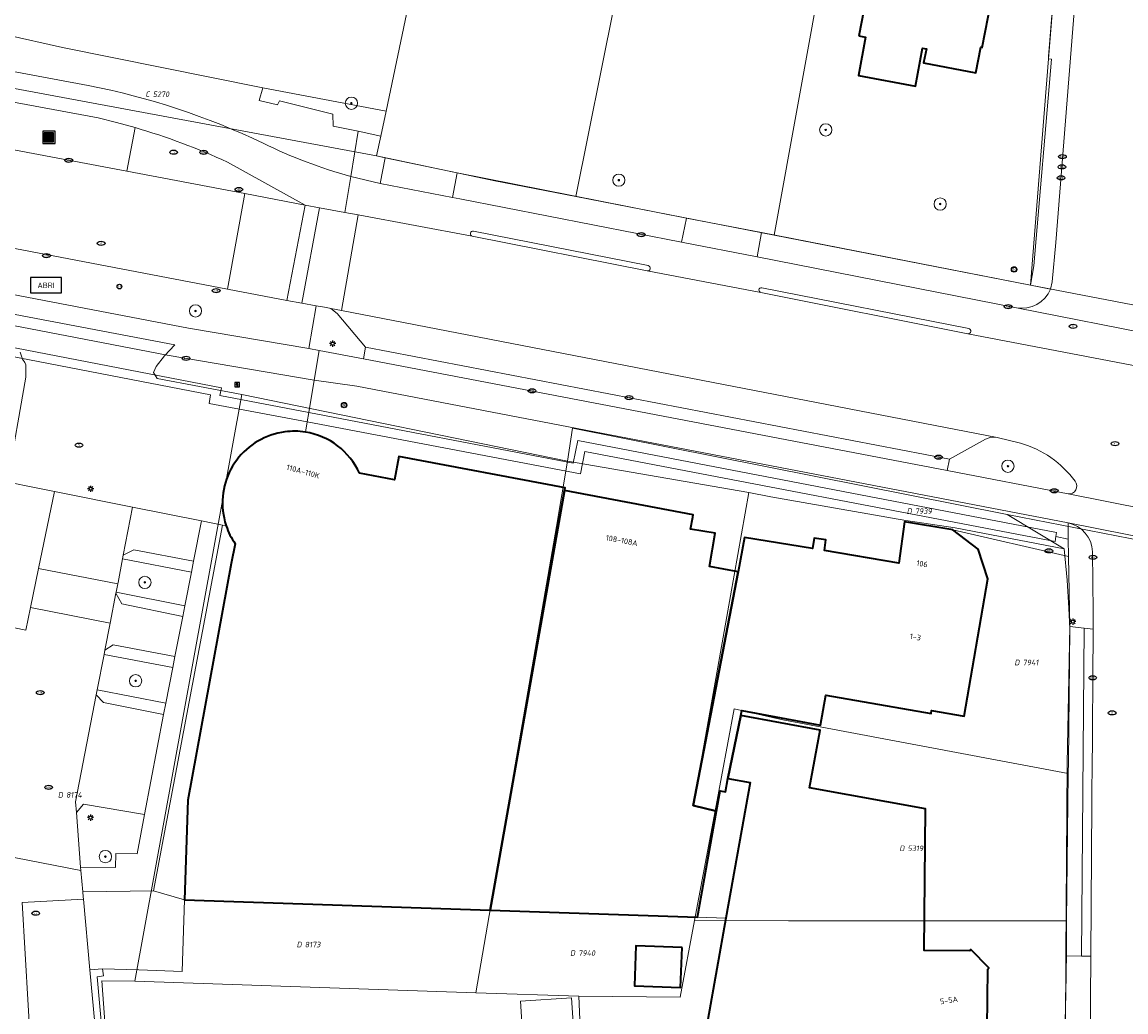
# Model space of a CAD drawing. Header units: metres. Extents: x 183765 to 187731, y 443805 to 446163.
# Tile 28 of 120: x 186522 to 186594, y 444329 to 444394. Entities that reach past the tile are written whole.
import ezdxf
from ezdxf.enums import TextEntityAlignment as Align

# ---------------------------------------------------------------- set-up
doc = ezdxf.new("R2010")
doc.units = ezdxf.units.M
doc.layers.get('0').update_dxf_attribs({"lineweight": 25})
for name, color, linetype, lineweight in [('B-WE-GR-BEPLANTING_CULTUUR_HEESTERS-GV', 90, 'Continuous', 18), ('B-WE-GR-BOOM-S', 253, 'Continuous', 25), ('B-WE-IE-MEUBILAIR-S', 7, 'Continuous', 25), ('B-WE-IE-MEUBILAIR_WEGMEUBILAIR-GV', 7, 'Continuous', 18), ('B-WE-IE-MEUBILAIR_WEGMEUBILAIR-S', 7, 'Continuous', 25), ('B-WE-IE-MEUBILAIR_WEGMEUBILAIR_AFVALBAK-S', 7, 'Continuous', 25), ('B-WE-OG-BEBOUWING-GV', 7, 'Continuous', 35), ('B-WE-OG-BEBOUWING-T18', 10, 'Continuous', 18), ('B-WE-OG-BEBOUWING_LUIFEL-GV', 7, 'Continuous', 18), ('B-WE-OG-BEBOUWING_OVERBOUWING-GV', 7, 'Continuous', 18), ('B-WE-OG-TERREIN_ERF-GV', 7, 'Continuous', 18), ('B-WE-VH-GESLOTENVERHARDING_ASFALT-GV', 10, 'Continuous', 18), ('B-WE-VH-ONVERHARD_ZAND-GV', 210, 'Continuous', 18), ('B-WE-VH-OPENVERHARDING_BETONELEMENT-GV', 90, 'Continuous', 18), ('B-WE-VH-OPENVERHARDING_BETONSTRAATSTEEN-GV', 90, 'Continuous', 18), ('B-WE-VH-OPENVERHARDING_SIERBESTRATING-GV', 90, 'Continuous', 18), ('B-WE-VH-OPENVERHARDING_STRAATBAKSTEEN-GV', 90, 'Continuous', 18), ('B-WE-VH-OPENVERHARDING_TEGEL-GV', 90, 'Continuous', 18)]:
    doc.layers.add(name, color=color, linetype=linetype, lineweight=lineweight)
doc.layers.add('B-WE-KG-GRENS_PERCEEL-G', color=7, linetype='Continuous', lineweight=13, true_color=0xa55252)
doc.layers.add('B-WE-KG-GRENS_PERCEEL-S', color=7, linetype='Continuous', lineweight=25, true_color=0xa55252)
doc.styles.add('NLCS-ISO', font='NLCS-ISO.ttf')
doc.styles.add('NLCS-ISO-M200-T18', font='NLCS-ISO.ttf', dxfattribs={"height": 0.36})

# ---------------------------------------------------------------- blocks, each defined once
blk = doc.blocks.new('SIE-WEG_AFVALBAK-SO')
h = blk.add_hatch(color=256)
h.dxf.hatch_style = 1
h.paths.add_polyline_path([(-1.5, -1.5), (1.5, -1.5), (1.5, 1.5), (-1.5, 1.5)])
for points in [[(-2, -2), (2, -2), (2, 2), (-2, 2)], [(-1.5, -1.5), (1.5, -1.5), (1.5, 1.5), (-1.5, 1.5)]]:
    blk.add_lwpolyline(points, close=True)
blk = doc.blocks.new('SIE-MEUBILAIR_BORD_INFORMATIE-SO')
h = blk.add_hatch(color=256)
h.dxf.hatch_style = 1
h.paths.add_polyline_path([(0.13, 0.2), (-0.33, 0.2), (-0.33, 0.08), (-0.13, 0.08), (-0.13, -0.65), (0.13, -0.65)])
h = blk.add_hatch(color=256)
h.dxf.hatch_style = 1
edge = h.paths.add_edge_path()
edge.add_arc((0, 0.5), 0.149, 0, 360)
for points in [[(-0.75, -0.75), (0.75, -0.75), (0.75, 0.75), (-0.75, 0.75)], [(0.13, 0.2), (-0.33, 0.2), (-0.33, 0.08), (-0.13, 0.08), (-0.13, -0.65), (0.13, -0.65)]]:
    blk.add_lwpolyline(points, close=True)
blk.add_circle((0, 0.5), 0.149)
blk = doc.blocks.new('SIE-MEUBILAIR_MAST_BOVENLEIDING-SO')
for radius in [0.875, 0.75]:
    blk.add_circle((0, 0), radius)
at = {"style": 'NLCS-ISO'}
blk.add_text('bl', height=0.75, dxfattribs=at).set_placement((0, 0.07), align=Align.MIDDLE_CENTER)
blk = doc.blocks.new('SIE-MEUBILAIR_PAAL_LICHTMAST-SO')
for points in [[(-0.62, 0), (-1, 0)], [(-0.71, 0.71), (-0.44, 0.44)], [(0, 1), (0, 0.62)], [(0.44, 0.44), (0.71, 0.71)], [(1, 0), (0.62, 0)], [(-0.71, -0.71), (-0.44, -0.44)], [(0, -0.62), (0, -1)], [(0.44, -0.44), (0.71, -0.71)]]:
    blk.add_lwpolyline(points)
blk.add_circle((0, 0), 0.5)
blk = doc.blocks.new('SIE-MEUBILAIR_PAAL_HALTEPAAL-SO')
blk.add_circle((0, 0), 0.75)
at = {"style": 'NLCS-ISO'}
blk.add_text('ht', height=0.75, dxfattribs=at).set_placement((0, 0.06), align=Align.MIDDLE_CENTER)
blk = doc.blocks.new('SIE-MEUBILAIR_PUT_RIOOLPUT-SO')
blk.add_ellipse((0, 0), major_axis=(1.25, 0), ratio=0.54)
at = {"style": 'NLCS-ISO'}
blk.add_text('ri', height=0.75, dxfattribs=at).set_placement((-0.04, 0.07), align=Align.MIDDLE_CENTER)
blk = doc.blocks.new('SIE-MEUBILAIR_PUT_BRANDKRAAN-SO')
blk.add_ellipse((0, 0), major_axis=(1.25, 0), ratio=0.54)
at = {"style": 'NLCS-ISO'}
blk.add_text('bk', height=0.75, dxfattribs=at).set_placement((0.03, 0), align=Align.MIDDLE_CENTER)
blk = doc.blocks.new('SIE-MEUBILAIR_PUT_KOLK-SO')
blk.add_ellipse((0, 0), major_axis=(1.25, 0), ratio=0.54)
at = {"style": 'NLCS-ISO'}
blk.add_text('klk', height=0.75, dxfattribs=at).set_placement((0.03, 0), align=Align.MIDDLE_CENTER)
blk = doc.blocks.new('SIE-WEG_ABRI-SO')
blk.add_lwpolyline([(-5, -2.5), (5, -2.5), (5, 2.5), (-5, 2.5)], close=True)
at = {"style": 'NLCS-ISO'}
blk.add_text('ABRI', height=1.8, dxfattribs=at).set_placement((0, 0), align=Align.MIDDLE_CENTER)
blk = doc.blocks.new('SGR-BOOM_GBKN-SO')
at = {"linetype": 'ByBlock', "lineweight": 18}
h = blk.add_hatch(color=0, dxfattribs=at)
h.dxf.hatch_style = 1
edge = h.paths.add_edge_path()
edge.add_arc((0, 0), 0.25, 0, 360)
at = {"color": 0, "linetype": 'ByBlock', "lineweight": 18}
for radius in [2, 0.25]:
    blk.add_circle((0, 0), radius, dxfattribs=at)
at = {"color": 0, "linetype": 'ByBlock', "lineweight": 18, "style": 'NLCS-ISO'}
blk.add_attdef('SOORT', (2.5, 0), '', height=1.5, dxfattribs=at)
blk = doc.blocks.new('SKG-PERCEELNUMMER-SO')
at = {"style": 'NLCS-ISO', "oblique": 10, "flags": 1}
for tag, p in [('GEMEENTECODE', (0, 2.55)), ('PERCEELGROOTTE', (0, -2.45))]:
    blk.add_attdef(tag, text='', height=1.8, dxfattribs=at).set_placement(p, align=Align.MIDDLE_CENTER)
at = {"style": 'NLCS-ISO', "oblique": 10}
blk.add_attdef('SECTIE', text='', height=1.8, dxfattribs=at).set_placement((-0.5, 0), align=Align.MIDDLE_RIGHT)
blk.add_attdef('PERCEELNUMMER', text='', height=1.8, dxfattribs=at).set_placement((0.5, 0), align=Align.MIDDLE_LEFT)

msp = doc.modelspace()

# ---------------------------------------------------------------- linework, layer by layer
at = {"layer": 'B-WE-GR-BEPLANTING_CULTUUR_HEESTERS-GV', "flags": 128}
for points in [[(186541.088, 444372.28), (186541.766, 444372.165), (186544.639, 444371.615), (186544.78, 444372.376), (186542.927, 444374.571), (186542.512, 444374.893), (186542.236, 444374.946), (186541.558, 444375.064)], [(186530.401, 444341.994), (186526.436, 444342.675), (186525.976, 444342.118), (186526.238, 444338.564), (186528.528, 444338.559), (186528.548, 444339.455), (186529.929, 444339.442)]]:
    msp.add_lwpolyline(points, close=True, dxfattribs=at)
for points in [[(186585.824, 444366.508), (186585.413, 444366.513), (186585.076, 444366.403), (186582.733, 444365.086), (186582.592, 444364.35), (186590.439, 444362.848)], [(186587.35, 444366.139), (186585.824, 444366.508)]]:
    msp.add_lwpolyline(points, dxfattribs=at)
at = {"layer": 'B-WE-GR-BEPLANTING_CULTUUR_HEESTERS-GV'}
for points in [[(186590.901, 444363.657, 0.167153), (186587.35, 444366.139)], [(186590.439, 444362.848, 0.682497), (186590.901, 444363.657)]]:
    msp.add_lwpolyline(points, format="xyb", dxfattribs=at)
at = {"layer": 'B-WE-IE-MEUBILAIR_WEGMEUBILAIR-GV', "flags": 128}
for points in [[(186533.458, 444357.754), (186528.982, 444358.625), (186528.684, 444357.081), (186528.665, 444356.983), (186528.562, 444356.452), (186533.026, 444355.553)], [(186532.241, 444351.556), (186527.779, 444352.4), (186527.334, 444350.102), (186531.783, 444349.226)]]:
    msp.add_lwpolyline(points, close=True, dxfattribs=at)
at = {"layer": 'B-WE-KG-GRENS_PERCEEL-G', "flags": 128}
for points in [[(186568.828, 444435.132), (186563.191, 444407.058), (186560.936, 444394.568), (186558.435, 444382.167)], [(186581.265, 444432.673), (186577.205, 444412.827), (186576.292, 444406.991), (186571.34, 444379.653)], [(186589.167, 444391.106), (186589.18, 444391.269), (186590.485, 444407.512), (186592.377, 444430.643)], [(186550.775, 444409.956), (186546.123, 444387.714)], [(186538.098, 444389.238), (186525.073, 444391.846), (186521.421, 444392.669), (186518.3, 444393.224), (186516.209, 444393.809)], [(186588.011, 444376.406), (186589.167, 444391.106)], [(186545.495, 444384.805), (186515.528, 444390.386)], [(186546.123, 444387.714), (186538.098, 444389.238)], [(186546.123, 444387.714), (186545.768, 444386.095)], [(186545.768, 444386.095), (186545.495, 444384.805)], [(186558.435, 444382.167), (186553.178, 444383.191), (186545.495, 444384.805)], [(186571.34, 444379.653), (186558.435, 444382.167)], [(186588.011, 444376.406), (186571.34, 444379.653)], [(186595.784, 444374.908), (186588.011, 444376.406)], [(186532.384, 444372.514), (186518.104, 444375.23)], [(186522.332, 444372.047), (186522.483, 444371.595), (186522.634, 444371.369), (186522.684, 444371.218), (186522.686, 444370.414), (186521.491, 444363.611)], [(186536.729, 444369.305), (186531.236, 444370.327), (186530.984, 444370.729), (186531.159, 444371.106), (186531.709, 444371.811), (186532.384, 444372.514)], [(186536.729, 444369.305), (186529.78, 444331.166)], [(186557.914, 444364.972), (186536.729, 444369.305)], [(186586.486, 444361.493), (186558.23, 444367.104), (186557.914, 444364.972)], [(186551.946, 444330.397), (186554.302, 444344.098), (186557.179, 444360.716), (186557.914, 444364.972)], [(186557.914, 444364.972), (186569.699, 444362.917)], [(186569.699, 444362.917), (186568.496, 444356.21), (186567.206, 444348.894), (186566.075, 444342.58), (186567.494, 444342.234)], [(186569.699, 444362.917), (186571.124, 444362.655)], [(186571.124, 444362.655), (186579.887, 444361.108)], [(186606.913, 444357.507), (186586.486, 444361.493)], [(186590.182, 444359.261), (186586.486, 444361.493)], [(186579.887, 444361.108), (186583.106, 444360.624), (186590.182, 444359.261)], [(186590.556, 444354.058), (186590.486, 444355.415), (186590.382, 444357.225), (186590.182, 444359.261)], [(186590.462, 444345.431), (186590.556, 444354.058)], [(186590.454, 444344.662), (186571.898, 444348.148), (186568.745, 444348.857), (186567.494, 444342.234)], [(186590.454, 444344.662), (186590.462, 444345.431)], [(186590.35, 444335.082), (186590.454, 444344.662)], [(186566.167, 444335.115), (186567.494, 444342.234)], [(186558.641, 444330.181), (186565.235, 444330.116), (186566.167, 444335.115)], [(186590.35, 444335.082), (186572.279, 444335.094), (186566.167, 444335.115)], [(186590.107, 444322.328), (186590.305, 444330.346), (186590.34, 444332.995), (186590.345, 444334.493), (186590.35, 444335.082)], [(186529.78, 444331.166), (186527.64, 444331.195), (186528.365, 444321.16), (186528.422, 444320.395)], [(186529.78, 444331.166), (186551.946, 444330.397)], [(186551.946, 444330.397), (186558.641, 444330.181)], [(186558.641, 444330.181), (186558.975, 444322.581)]]:
    msp.add_lwpolyline(points, dxfattribs=at)
at = {"layer": 'B-WE-OG-BEBOUWING-GV', "flags": 128}
for points in [[(186576.85, 444392.614), (186577.284, 444392.529), (186576.813, 444390.041), (186580.526, 444389.346), (186580.986, 444391.803), (186581.232, 444391.757), (186581.051, 444390.844), (186584.441, 444390.193), (186584.765, 444391.873), (186584.869, 444391.857), (186585.641, 444395.866), (186586.964, 444395.606), (186587.497, 444398.421), (186586.859, 444398.542), (186587.658, 444402.673), (186579.109, 444404.315)], [(186568.996, 444357.781), (186567.126, 444358.118), (186567.512, 444360.278), (186565.899, 444360.548), (186566.045, 444361.331), (186566.074, 444361.482), (186557.709, 444363.048), (186552.873, 444335.785), (186566.35, 444335.329), (186567.58, 444342.213), (186566.075, 444342.58)], [(186582.947, 444360.492), (186579.803, 444361.027), (186579.432, 444358.338), (186574.602, 444359.15), (186574.701, 444359.85), (186573.931, 444359.968), (186573.822, 444359.279), (186569.402, 444360.001), (186568.996, 444357.781), (186566.075, 444342.58), (186567.58, 444342.213), (186567.817, 444343.539), (186568.171, 444343.476), (186568.326, 444344.342), (186569.178, 444348.437), (186569.246, 444348.762), (186574.343, 444347.799), (186574.692, 444349.761), (186581.539, 444348.556), (186581.576, 444348.764), (186583.691, 444348.392), (186585.233, 444357.314), (186584.604, 444359.254)], [(186569.178, 444348.437), (186568.326, 444344.342), (186569.773, 444344.084), (186568.198, 444335.266), (186567.019, 444328.668), (186573.51, 444328.629), (186573.489, 444325.776), (186573.465, 444322.483), (186583.623, 444322.424), (186583.655, 444324.647), (186585.148, 444324.639), (186585.159, 444325.506), (186585.745, 444326.233), (186585.756, 444327.42), (186585.176, 444328.135), (186585.224, 444331.945), (186585.301, 444332.024), (186584.129, 444333.215), (186584.051, 444333.138), (186581.085, 444333.152), (186581.17, 444342.374), (186573.636, 444343.733), (186574.33, 444347.478)], [(186565.347, 444333.354), (186562.34, 444333.456), (186562.252, 444330.854), (186565.259, 444330.752)]]:
    msp.add_lwpolyline(points, close=True, dxfattribs=at)
at = {"layer": 'B-WE-OG-BEBOUWING-GV'}
for points in [[(186539.535, 444366.869, 0.422808), (186535.533, 444361.497)], [(186540.866, 444366.851, 0.072198), (186539.535, 444366.869)], [(186544.384, 444364.185, 0.251358), (186540.866, 444366.851)], [(186535.575, 444361.274, 0.030215), (186535.715, 444360.758)], [(186535.715, 444360.758, 0.06886), (186536.293, 444359.599)]]:
    msp.add_lwpolyline(points, format="xyb", dxfattribs=at)
at = {"layer": 'B-WE-OG-BEBOUWING-GV', "flags": 128}
for points in [[(186557.709, 444363.048), (186557.742, 444363.224), (186546.936, 444365.259), (186546.652, 444363.758), (186544.384, 444364.185)], [(186536.293, 444359.599), (186536.047, 444358.319), (186533.223, 444342.926), (186533.004, 444336.458), (186552.873, 444335.785), (186557.709, 444363.048)], [(186535.533, 444361.497), (186535.575, 444361.274)]]:
    msp.add_lwpolyline(points, dxfattribs=at)
at = {"layer": 'B-WE-OG-BEBOUWING_LUIFEL-GV', "flags": 128}
msp.add_lwpolyline([(186568.198, 444335.266), (186569.773, 444344.084), (186568.326, 444344.342), (186568.171, 444343.476), (186567.817, 444343.539), (186567.58, 444342.213), (186566.35, 444335.329)], close=True, dxfattribs=at)
at = {"layer": 'B-WE-OG-BEBOUWING_OVERBOUWING-GV', "flags": 128}
msp.add_lwpolyline([(186558.167, 444330.091), (186554.84, 444329.875), (186555.244, 444323.647), (186558.571, 444323.863)], close=True, dxfattribs=at)
at = {"layer": 'B-WE-OG-TERREIN_ERF-GV', "flags": 128}
for points in [[(186576.813, 444390.041), (186577.284, 444392.529), (186576.85, 444392.614), (186579.109, 444404.315), (186587.658, 444402.673), (186586.859, 444398.542), (186587.497, 444398.421), (186586.964, 444395.606), (186585.641, 444395.866), (186584.869, 444391.857), (186584.765, 444391.873), (186584.441, 444390.193), (186581.051, 444390.844), (186581.232, 444391.757), (186580.986, 444391.803), (186580.526, 444389.346)], [(186562.252, 444330.854), (186562.34, 444333.456), (186565.347, 444333.354), (186565.259, 444330.752)]]:
    msp.add_lwpolyline(points, close=True, dxfattribs=at)
for points in [[(186497.232, 444399.115), (186518.3, 444393.224), (186521.421, 444392.669), (186525.073, 444391.846), (186538.098, 444389.238), (186537.862, 444388.397), (186539.043, 444388.133), (186539.181, 444388.374), (186542.643, 444387.52), (186542.677, 444386.741), (186544.29, 444386.404), (186545.768, 444386.095), (186545.495, 444384.805), (186546.052, 444384.688), (186550.74, 444383.703), (186565.638, 444380.764), (186570.504, 444379.816), (186588.011, 444376.406), (186588.221, 444377.658), (186589.367, 444391.094), (186589.167, 444391.106), (186589.6, 444396.496)], [(186590.274, 444328.097), (186590.303, 444332.803), (186590.38, 444345.311), (186590.548, 444354.216), (186590.465, 444358.759), (186582.947, 444360.492), (186584.604, 444359.254), (186585.233, 444357.314), (186583.691, 444348.392), (186581.576, 444348.764), (186581.539, 444348.556), (186574.692, 444349.761), (186574.343, 444347.799), (186569.246, 444348.762), (186569.178, 444348.437), (186574.33, 444347.478), (186573.636, 444343.733), (186581.17, 444342.374), (186581.085, 444333.152), (186584.051, 444333.138), (186584.129, 444333.215), (186585.301, 444332.024), (186585.224, 444331.945), (186585.176, 444328.135)], [(186567.019, 444328.668), (186568.198, 444335.266), (186569.773, 444344.084), (186568.326, 444344.342), (186568.171, 444343.476), (186567.817, 444343.539), (186567.58, 444342.213), (186566.35, 444335.329), (186552.873, 444335.785), (186533.004, 444336.458), (186532.852, 444331.801), (186530.027, 444331.893), (186527.674, 444331.97), (186527.74, 444331.511), (186527.334, 444331.456), (186533.583, 444261.77)]]:
    msp.add_lwpolyline(points, dxfattribs=at)
at = {"layer": 'B-WE-VH-GESLOTENVERHARDING_ASFALT-GV', "flags": 128}
for points in [[(186541.766, 444372.165), (186541.088, 444372.28), (186533.264, 444373.602), (186510.757, 444377.92), (186484.19, 444383.018), (186480.262, 444383.83), (186457.425, 444389.231), (186444.049, 444392.387), (186440.848, 444393.158), (186437.03, 444394.062), (186404.026, 444401.832), (186343.517, 444413.869), (186333.229, 444415.81), (186310.357, 444419.503), (186305.426, 444420.111), (186298.399, 444420.602)], [(186526.75, 444389.38), (186517.215, 444391.167), (186514.002, 444391.439), (186513.055, 444391.515), (186512.043, 444391.558), (186510.237, 444391.594), (186508.3, 444391.601), (186507.303, 444391.617), (186506.559, 444391.673), (186505.726, 444391.792), (186493.411, 444395.392)], [(186491.12, 444393.98), (186498.833, 444391.721), (186505.62, 444389.759), (186508.655, 444389.691), (186510.646, 444389.681), (186512.659, 444389.633), (186513.597, 444389.568), (186514.648, 444389.516), (186516.836, 444389.225), (186527.384, 444387.272), (186528.595, 444386.977), (186529.796, 444386.645)], [(186445.226, 444389.787), (186454.946, 444387.467), (186460.403, 444386.512), (186479.472, 444382.005), (186483.395, 444381.185), (186531.885, 444371.862), (186541.436, 444370.22), (186541.766, 444372.165)], [(186535.799, 444384.394), (186540.845, 444381.603), (186541.777, 444381.434), (186543.433, 444381.134), (186543.821, 444383.46)], [(186651.473, 444362.552), (186651.104, 444362.622), (186646.634, 444363.464), (186646.175, 444363.55), (186645.877, 444363.608), (186614.953, 444369.506), (186596.56, 444373.057), (186587.083, 444374.938), (186570.235, 444378.236), (186565.314, 444379.2), (186550.914, 444382.019), (186550.434, 444382.111), (186545.73, 444383.016), (186543.821, 444383.46), (186543.433, 444381.134), (186544.288, 444380.974), (186551.717, 444379.577)], [(186689.667, 444352.768), (186668.775, 444356.845), (186668.771, 444356.846), (186653.314, 444359.828), (186634.969, 444363.383), (186624.467, 444365.422), (186623.651, 444365.592), (186612.162, 444367.821), (186607.91, 444368.638), (186600.833, 444370.005), (186583.929, 444373.246), (186570.476, 444375.917), (186563.083, 444377.336), (186551.717, 444379.577), (186544.288, 444380.974), (186543.204, 444374.759), (186585.824, 444366.508), (186587.35, 444366.139)], [(186551.797, 444379.915), (186563.154, 444377.673)], [(186563.083, 444377.336), (186570.476, 444375.917)], [(186570.537, 444376.238), (186583.988, 444373.596)], [(186583.929, 444373.246), (186600.833, 444370.005)], [(186600.726, 444360.811), (186590.439, 444362.848), (186582.592, 444364.35), (186544.639, 444371.615), (186541.766, 444372.165), (186541.436, 444370.22), (186544.206, 444369.837), (186590.444, 444360.954), (186600.098, 444359.043)], [(186590.439, 444362.848), (186600.726, 444360.811)], [(186600.098, 444359.043), (186590.444, 444360.954)], [(186592.039, 444359.081), (186592.074, 444355.177), (186592.069, 444354.461), (186592.066, 444354.052), (186591.999, 444344.386), (186591.998, 444344.261), (186591.988, 444342.728), (186591.919, 444332.793), (186591.861, 444324.438), (186591.827, 444319.575), (186591.8, 444315.591), (186591.76, 444309.874), (186591.732, 444305.812), (186591.665, 444296.181), (186591.662, 444295.671), (186591.639, 444292.387), (186591.631, 444291.129), (186591.48, 444265.706)]]:
    msp.add_lwpolyline(points, dxfattribs=at)
at = {"layer": 'B-WE-VH-GESLOTENVERHARDING_ASFALT-GV'}
for points in [[(186538.117, 444385.63, 0.063753), (186526.75, 444389.38)], [(186529.796, 444386.645, -0.037876), (186535.799, 444384.394)], [(186543.821, 444383.46, -0.046061), (186538.117, 444385.63)], [(186551.602, 444379.781, -0.3916), (186551.797, 444379.915)], [(186551.717, 444379.577, -0.386136), (186551.602, 444379.781)], [(186563.154, 444377.673, -0.97528), (186563.083, 444377.336)], [(186570.476, 444375.917, -0.390342), (186570.35, 444376.096)], [(186570.35, 444376.096, -0.421684), (186570.537, 444376.238)], [(186583.988, 444373.596, -0.881266), (186583.929, 444373.246)], [(186587.35, 444366.139, -0.167153), (186590.901, 444363.657)], [(186590.901, 444363.657, -0.682497), (186590.439, 444362.848)], [(186590.444, 444360.954, -0.338977), (186592.039, 444359.081)]]:
    msp.add_lwpolyline(points, format="xyb", dxfattribs=at)
at = {"layer": 'B-WE-VH-ONVERHARD_ZAND-GV', "flags": 128}
for points in [[(186533.458, 444357.754), (186528.982, 444358.625), (186528.684, 444357.081), (186528.665, 444356.983), (186528.562, 444356.452), (186533.026, 444355.553)], [(186532.241, 444351.556), (186527.779, 444352.4), (186527.334, 444350.102), (186531.783, 444349.226)]]:
    msp.add_lwpolyline(points, close=True, dxfattribs=at)
at = {"layer": 'B-WE-VH-OPENVERHARDING_BETONELEMENT-GV'}
for points in [[(186551.797, 444379.915, 0.3916), (186551.602, 444379.781)], [(186551.602, 444379.781, 0.386136), (186551.717, 444379.577)], [(186563.083, 444377.336, 0.97528), (186563.154, 444377.673)], [(186570.35, 444376.096, 0.390342), (186570.476, 444375.917)], [(186570.537, 444376.238, 0.421684), (186570.35, 444376.096)], [(186583.929, 444373.246, 0.881266), (186583.988, 444373.596)]]:
    msp.add_lwpolyline(points, format="xyb", dxfattribs=at)
at = {"layer": 'B-WE-VH-OPENVERHARDING_BETONELEMENT-GV', "flags": 128}
for points in [[(186563.154, 444377.673), (186551.797, 444379.915)], [(186551.717, 444379.577), (186563.083, 444377.336)], [(186570.476, 444375.917), (186583.929, 444373.246)], [(186583.988, 444373.596), (186570.537, 444376.238)]]:
    msp.add_lwpolyline(points, dxfattribs=at)
at = {"layer": 'B-WE-VH-OPENVERHARDING_BETONSTRAATSTEEN-GV', "flags": 128}
for points in [[(186516.836, 444389.225), (186516.259, 444386.27), (186529.259, 444383.818), (186529.796, 444386.645), (186528.595, 444386.977), (186527.384, 444387.272)], [(186540.845, 444381.603), (186536.918, 444382.351), (186535.808, 444376.132), (186539.659, 444375.396)], [(186541.558, 444375.064), (186542.236, 444374.946), (186542.512, 444374.893), (186543.204, 444374.759), (186544.288, 444380.974), (186543.433, 444381.134), (186541.777, 444381.434), (186540.643, 444375.224)], [(186541.088, 444372.28), (186541.558, 444375.064), (186540.643, 444375.224), (186539.659, 444375.396), (186535.808, 444376.132), (186514.127, 444380.272), (186511.379, 444378.354), (186510.757, 444377.92), (186533.264, 444373.602)], [(186591.998, 444344.261), (186591.999, 444344.386), (186592.066, 444354.052), (186591.487, 444354.108), (186591.315, 444332.796), (186591.919, 444332.793), (186591.988, 444342.728)]]:
    msp.add_lwpolyline(points, close=True, dxfattribs=at)
msp.add_lwpolyline([(186529.796, 444386.645), (186529.259, 444383.818), (186536.918, 444382.351), (186540.845, 444381.603), (186535.799, 444384.394)], dxfattribs=at)
at = {"layer": 'B-WE-VH-OPENVERHARDING_BETONSTRAATSTEEN-GV'}
msp.add_lwpolyline([(186535.799, 444384.394, 0.037876), (186529.796, 444386.645)], format="xyb", dxfattribs=at)
at = {"layer": 'B-WE-VH-OPENVERHARDING_SIERBESTRATING-GV', "flags": 128}
for points in [[(186503.231, 444393.513), (186505.782, 444392.776), (186505.659, 444392.351), (186506.186, 444392.207), (186507.202, 444392.141), (186510.236, 444392.164), (186510.237, 444391.594), (186512.043, 444391.558), (186513.055, 444391.515), (186514.002, 444391.439), (186517.215, 444391.167), (186526.75, 444389.38)], [(186543.821, 444383.46), (186544.29, 444386.404), (186542.677, 444386.741), (186542.643, 444387.52), (186539.181, 444388.374), (186539.043, 444388.133), (186537.862, 444388.397), (186538.098, 444389.238), (186525.073, 444391.846), (186521.421, 444392.669), (186518.3, 444393.224)], [(186453.848, 444386.69), (186453.744, 444386.078), (186454.538, 444385.925), (186454.442, 444385.4), (186535.405, 444369.729), (186535.31, 444369.235), (186541.083, 444368.131), (186541.436, 444370.22), (186531.885, 444371.862), (186483.395, 444381.185)], [(186540.866, 444366.851), (186540.977, 444367.509), (186534.606, 444368.717), (186534.706, 444369.285), (186454.323, 444384.809)], [(186520.212, 444363.867), (186524.557, 444362.998), (186529.632, 444361.983), (186534.112, 444361.081), (186535.486, 444360.804), (186535.715, 444360.758)], [(186535.575, 444361.274), (186535.533, 444361.497)]]:
    msp.add_lwpolyline(points, dxfattribs=at)
at = {"layer": 'B-WE-VH-OPENVERHARDING_SIERBESTRATING-GV'}
for points in [[(186526.75, 444389.38, -0.063753), (186538.117, 444385.63)], [(186538.117, 444385.63, 0.046061), (186543.821, 444383.46)], [(186535.533, 444361.497, -0.422808), (186539.535, 444366.869)], [(186539.535, 444366.869, -0.072198), (186540.866, 444366.851)], [(186535.715, 444360.758, -0.030215), (186535.575, 444361.274)]]:
    msp.add_lwpolyline(points, format="xyb", dxfattribs=at)
at = {"layer": 'B-WE-VH-OPENVERHARDING_SIERBESTRATING-GV', "flags": 128}
for points in [[(186529.632, 444361.983), (186524.557, 444362.998), (186523.517, 444357.978), (186528.665, 444356.983), (186528.684, 444357.081), (186528.982, 444358.625), (186529.027, 444358.858)], [(186527.269, 444349.765), (186527.334, 444350.102), (186527.779, 444352.4), (186527.831, 444352.671), (186528.173, 444354.441), (186522.992, 444355.443), (186522.688, 444353.974), (186518.348, 444354.877), (186517.567, 444349.867), (186520.466, 444349.792), (186520.011, 444346.672), (186519.347, 444339.834), (186519.353, 444339.709), (186526.257, 444338.361), (186526.238, 444338.564), (186525.976, 444342.118), (186525.926, 444342.824)], [(186526.86, 444331.894), (186526.43, 444336.501), (186522.459, 444336.285), (186523.24, 444322.931), (186527.664, 444323.29)]]:
    msp.add_lwpolyline(points, close=True, dxfattribs=at)
at = {"layer": 'B-WE-VH-OPENVERHARDING_STRAATBAKSTEEN-GV', "flags": 128}
for points in [[(186595.682, 444388.694), (186596.223, 444395.839), (186591.014, 444396.382), (186589.656, 444379.175), (186589.42, 444376.615), (186589.3, 444376.151)], [(186436.271, 444395.411), (186437.255, 444395.235), (186442.023, 444394.257), (186469.077, 444388.964), (186513.298, 444380.458), (186514.127, 444380.272), (186535.808, 444376.132), (186536.918, 444382.351), (186529.259, 444383.818), (186516.259, 444386.27), (186512.384, 444387.353), (186498.722, 444391.337), (186491.008, 444393.597), (186484.488, 444395.497)], [(186587.083, 444374.938), (186596.56, 444373.057)], [(186535.715, 444360.758), (186535.486, 444360.804), (186530.997, 444337.029), (186533.004, 444336.458), (186533.223, 444342.926), (186536.047, 444358.319)], [(186536.047, 444358.319), (186536.293, 444359.599)]]:
    msp.add_lwpolyline(points, dxfattribs=at)
for points in [[(186541.777, 444381.434), (186540.845, 444381.603), (186539.659, 444375.396), (186540.643, 444375.224)], [(186542.512, 444374.893), (186542.927, 444374.571), (186544.78, 444372.376), (186582.733, 444365.086), (186585.076, 444366.403), (186585.413, 444366.513), (186585.824, 444366.508), (186543.204, 444374.759)], [(186544.639, 444371.615), (186582.592, 444364.35), (186582.733, 444365.086), (186544.78, 444372.376)], [(186524.557, 444362.998), (186520.212, 444363.867), (186518.348, 444354.877), (186522.688, 444353.974), (186522.992, 444355.443), (186523.517, 444357.978)], [(186534.112, 444361.081), (186529.632, 444361.983), (186529.027, 444358.858), (186529.717, 444359.195), (186533.598, 444358.466)], [(186528.548, 444356.38), (186528.562, 444356.452), (186528.665, 444356.983), (186523.517, 444357.978), (186522.992, 444355.443), (186528.173, 444354.441)], [(186532.893, 444354.874), (186528.933, 444355.694), (186528.548, 444356.38), (186528.173, 444354.441), (186527.831, 444352.671), (186528.378, 444353.024), (186532.378, 444352.257)], [(186531.641, 444348.5), (186527.744, 444349.285), (186527.269, 444349.765), (186525.926, 444342.824), (186525.976, 444342.118), (186526.436, 444342.675), (186530.401, 444341.994)], [(186527.664, 444323.29), (186523.24, 444322.931), (186522.459, 444336.285), (186526.43, 444336.501), (186526.416, 444336.655), (186526.387, 444336.963), (186526.257, 444338.361), (186519.353, 444339.709), (186519.508, 444336.224), (186520.31, 444336.259), (186520.975, 444322.69), (186520.117, 444322.627), (186520.157, 444321.722), (186520.251, 444320.567), (186521.244, 444320.648), (186521.538, 444317.026), (186523.707, 444317.17), (186523.411, 444320.824), (186527.861, 444321.185)], [(186533.004, 444336.458), (186530.997, 444337.029), (186529.479, 444337.007), (186526.387, 444336.963), (186526.416, 444336.655), (186526.43, 444336.501), (186526.86, 444331.894), (186527.674, 444331.97), (186530.027, 444331.893), (186532.852, 444331.801)], [(186527.674, 444331.97), (186526.86, 444331.894), (186527.664, 444323.29), (186527.861, 444321.185), (186529.239, 444306.433), (186529.397, 444304.733), (186530.928, 444288.345), (186531.105, 444286.447), (186532.155, 444275.211), (186532.332, 444273.313), (186533.21, 444263.915), (186533.41, 444261.77), (186533.583, 444261.77), (186527.334, 444331.456), (186527.74, 444331.511)]]:
    msp.add_lwpolyline(points, close=True, dxfattribs=at)
at = {"layer": 'B-WE-VH-OPENVERHARDING_STRAATBAKSTEEN-GV'}
for points in [[(186589.3, 444376.151, -0.353027), (186587.083, 444374.938)], [(186536.293, 444359.599, -0.06886), (186535.715, 444360.758)]]:
    msp.add_lwpolyline(points, format="xyb", dxfattribs=at)
at = {"layer": 'B-WE-VH-OPENVERHARDING_TEGEL-GV', "flags": 128}
for points in [[(186591.014, 444396.382), (186589.6, 444396.496), (186589.167, 444391.106), (186589.367, 444391.094), (186588.221, 444377.658), (186588.011, 444376.406), (186589.3, 444376.151), (186589.42, 444376.615), (186589.656, 444379.175)], [(186546.052, 444384.688), (186545.495, 444384.805), (186545.768, 444386.095), (186544.29, 444386.404), (186543.821, 444383.46), (186545.73, 444383.016)], [(186454.442, 444385.4), (186454.538, 444385.925), (186453.744, 444386.078), (186453.299, 444383.711), (186454.076, 444383.546), (186454.323, 444384.809), (186534.706, 444369.285), (186534.606, 444368.717), (186540.977, 444367.509), (186541.083, 444368.131), (186535.31, 444369.235), (186535.405, 444369.729)], [(186550.74, 444383.703), (186546.052, 444384.688), (186545.73, 444383.016), (186550.434, 444382.111)], [(186550.74, 444383.703), (186550.434, 444382.111), (186550.914, 444382.019), (186565.314, 444379.2), (186565.638, 444380.764)], [(186570.504, 444379.816), (186565.638, 444380.764), (186565.314, 444379.2), (186570.235, 444378.236)], [(186544.206, 444369.837), (186541.436, 444370.22), (186541.083, 444368.131), (186558.273, 444364.842), (186558.579, 444366.314), (186589.695, 444360.335), (186589.649, 444360.058), (186590.454, 444359.901), (186590.444, 444360.954)], [(186558.579, 444366.314), (186558.273, 444364.842), (186541.083, 444368.131), (186540.977, 444367.509), (186558.747, 444364.14), (186559.04, 444365.601), (186589.596, 444359.74), (186589.649, 444360.058), (186589.695, 444360.335)], [(186535.486, 444360.804), (186534.112, 444361.081), (186533.598, 444358.466), (186533.458, 444357.754), (186533.026, 444355.553), (186532.893, 444354.874), (186532.378, 444352.257), (186532.241, 444351.556), (186531.783, 444349.226), (186531.641, 444348.5), (186530.401, 444341.994), (186529.929, 444339.442), (186528.548, 444339.455), (186528.528, 444338.559), (186526.238, 444338.564), (186526.257, 444338.361), (186526.387, 444336.963), (186529.479, 444337.007), (186530.997, 444337.029)], [(186529.027, 444358.858), (186528.982, 444358.625), (186533.458, 444357.754), (186533.598, 444358.466), (186529.717, 444359.195)], [(186528.562, 444356.452), (186528.548, 444356.38), (186528.933, 444355.694), (186532.893, 444354.874), (186533.026, 444355.553)], [(186591.487, 444354.108), (186590.548, 444354.216), (186590.38, 444345.311), (186590.303, 444332.803), (186591.315, 444332.796)], [(186527.831, 444352.671), (186527.779, 444352.4), (186532.241, 444351.556), (186532.378, 444352.257), (186528.378, 444353.024)], [(186527.334, 444350.102), (186527.269, 444349.765), (186527.744, 444349.285), (186531.641, 444348.5), (186531.783, 444349.226)], [(186591.919, 444332.793), (186591.315, 444332.796), (186590.303, 444332.803), (186590.274, 444328.097), (186590.371, 444328.104), (186590.312, 444324.449), (186591.223, 444324.442), (186591.861, 444324.438)]]:
    msp.add_lwpolyline(points, close=True, dxfattribs=at)
for points in [[(186570.504, 444379.816), (186570.235, 444378.236), (186587.083, 444374.938)], [(186589.3, 444376.151), (186588.011, 444376.406), (186570.504, 444379.816)], [(186559.04, 444365.601), (186558.747, 444364.14), (186540.977, 444367.509), (186540.866, 444366.851)], [(186544.384, 444364.185), (186546.652, 444363.758), (186546.936, 444365.259), (186557.742, 444363.224), (186557.709, 444363.048), (186566.074, 444361.482), (186566.045, 444361.331), (186565.899, 444360.548), (186567.512, 444360.278), (186567.126, 444358.118), (186568.996, 444357.781), (186569.402, 444360.001), (186573.822, 444359.279), (186573.931, 444359.968), (186574.701, 444359.85), (186574.602, 444359.15), (186579.432, 444358.338), (186579.803, 444361.027), (186582.947, 444360.492), (186590.465, 444358.759), (186590.454, 444359.901), (186589.649, 444360.058), (186589.596, 444359.74), (186559.04, 444365.601)], [(186590.444, 444360.954), (186590.454, 444359.901), (186590.465, 444358.759), (186590.548, 444354.216), (186591.487, 444354.108), (186592.066, 444354.052), (186592.069, 444354.461), (186592.074, 444355.177), (186592.039, 444359.081)]]:
    msp.add_lwpolyline(points, dxfattribs=at)
at = {"layer": 'B-WE-VH-OPENVERHARDING_TEGEL-GV'}
for points in [[(186587.083, 444374.938, 0.353027), (186589.3, 444376.151)], [(186540.866, 444366.851, -0.251358), (186544.384, 444364.185)], [(186592.039, 444359.081, 0.338977), (186590.444, 444360.954)]]:
    msp.add_lwpolyline(points, format="xyb", dxfattribs=at)

# ---------------------------------------------------------------- block references
at = {"layer": 'B-WE-GR-BOOM-S', "xscale": 0.2, "yscale": 0.2, "zscale": 0.2}
for p in [(186543.853, 444388.23), (186574.689, 444386.496), (186561.24, 444383.228), (186582.129, 444381.678), (186533.722, 444374.73), (186586.536, 444364.635), (186530.43, 444357.086), (186529.831, 444350.688), (186527.861, 444339.258)]:
    msp.add_blockref('SGR-BOOM_GBKN-SO', p, dxfattribs=at)
at = {"layer": 'B-WE-IE-MEUBILAIR-S', "xscale": 0.2, "yscale": 0.2, "zscale": 0.2}
for name, p in [('SIE-MEUBILAIR_PUT_RIOOLPUT-SO', (186532.298, 444385.045)), ('SIE-MEUBILAIR_PUT_KOLK-SO', (186534.246, 444385.035)), ('SIE-MEUBILAIR_PUT_KOLK-SO', (186525.485, 444384.517)), ('SIE-MEUBILAIR_PUT_KOLK-SO', (186590.042, 444384.09)), ('SIE-MEUBILAIR_PUT_KOLK-SO', (186590.079, 444384.751)), ('SIE-MEUBILAIR_PUT_KOLK-SO', (186589.989, 444383.377)), ('SIE-MEUBILAIR_PUT_KOLK-SO', (186536.54, 444382.621)), ('SIE-MEUBILAIR_PUT_RIOOLPUT-SO', (186527.589, 444379.125)), ('SIE-MEUBILAIR_PUT_KOLK-SO', (186562.693, 444379.685)), ('SIE-MEUBILAIR_PUT_KOLK-SO', (186524.035, 444378.321)), ('SIE-MEUBILAIR_MAST_BOVENLEIDING-SO', (186586.936, 444377.423)), ('SIE-MEUBILAIR_PAAL_HALTEPAAL-SO', (186528.777, 444376.31)), ('SIE-MEUBILAIR_PUT_KOLK-SO', (186535.065, 444376.046)), ('SIE-MEUBILAIR_PUT_KOLK-SO', (186586.549, 444375.002)), ('SIE-MEUBILAIR_PUT_RIOOLPUT-SO', (186590.769, 444373.726)), ('SIE-MEUBILAIR_PAAL_LICHTMAST-SO', (186542.634, 444372.602)), ('SIE-MEUBILAIR_PUT_KOLK-SO', (186533.105, 444371.65)), ('SIE-MEUBILAIR_BORD_INFORMATIE-SO', (186536.438, 444369.937)), ('SIE-MEUBILAIR_PUT_KOLK-SO', (186555.603, 444369.533)), ('SIE-MEUBILAIR_PUT_KOLK-SO', (186561.905, 444369.093)), ('SIE-MEUBILAIR_MAST_BOVENLEIDING-SO', (186543.38, 444368.606)), ('SIE-MEUBILAIR_PUT_RIOOLPUT-SO', (186526.145, 444366.004)), ('SIE-MEUBILAIR_PUT_RIOOLPUT-SO', (186593.497, 444366.1)), ('SIE-MEUBILAIR_PUT_KOLK-SO', (186582.021, 444365.224)), ('SIE-MEUBILAIR_PAAL_LICHTMAST-SO', (186526.903, 444363.168)), ('SIE-MEUBILAIR_PUT_KOLK-SO', (186589.54, 444363.037)), ('SIE-MEUBILAIR_PUT_BRANDKRAAN-SO', (186589.195, 444359.132)), ('SIE-MEUBILAIR_PUT_KOLK-SO', (186592.059, 444358.71)), ('SIE-MEUBILAIR_PAAL_LICHTMAST-SO', (186590.754, 444354.535)), ('SIE-MEUBILAIR_PUT_KOLK-SO', (186592.045, 444350.882)), ('SIE-MEUBILAIR_PUT_KOLK-SO', (186523.625, 444349.917)), ('SIE-MEUBILAIR_PUT_RIOOLPUT-SO', (186593.308, 444348.602)), ('SIE-MEUBILAIR_PUT_KOLK-SO', (186524.171, 444343.764)), ('SIE-MEUBILAIR_PAAL_LICHTMAST-SO', (186526.897, 444341.796)), ('SIE-MEUBILAIR_PUT_RIOOLPUT-SO', (186523.339, 444335.582))]:
    msp.add_blockref(name, p, dxfattribs=at)
at = {"layer": 'B-WE-IE-MEUBILAIR_WEGMEUBILAIR-S', "xscale": 0.2, "yscale": 0.2, "zscale": 0.2}
msp.add_blockref('SIE-WEG_ABRI-SO', (186524.004, 444376.394), dxfattribs=at)
at = {"layer": 'B-WE-IE-MEUBILAIR_WEGMEUBILAIR_AFVALBAK-S', "xscale": 0.2, "yscale": 0.2, "zscale": 0.2}
msp.add_blockref('SIE-WEG_AFVALBAK-SO', (186524.193, 444386.014), dxfattribs=at)
at = {"layer": 'B-WE-KG-GRENS_PERCEEL-S', "xscale": 0.2, "yscale": 0.2, "zscale": 0.2}
for p, values in [((186530.842, 444388.812), {'PERCEELNUMMER': '5270', 'SECTIE': 'C'}), ((186580.385, 444361.715), {'PERCEELNUMMER': '7939', 'SECTIE': 'D'}), ((186587.388, 444351.876), {'PERCEELNUMMER': '7941', 'SECTIE': 'D'}), ((186525.206, 444343.273), {'PERCEELNUMMER': '8174', 'SECTIE': 'D'}), ((186579.908, 444339.795), {'PERCEELNUMMER': '5319', 'SECTIE': 'D'}), ((186540.726, 444333.544), {'PERCEELNUMMER': '8173', 'SECTIE': 'D'}), ((186558.502, 444332.989), {'PERCEELNUMMER': '7940', 'SECTIE': 'D'})]:
    msp.add_blockref('SKG-PERCEELNUMMER-SO', p, dxfattribs=at).add_auto_attribs(values)

# ---------------------------------------------------------------- texts
at = {"layer": 'B-WE-OG-BEBOUWING-T18', "style": 'NLCS-ISO-M200-T18'}
for s, rotation, p in [('110A-110K', 344.3, (186540.717, 444364.291)), ('108-108A', 349.4, (186561.431, 444359.808)), ('106', 350.3, (186580.956, 444358.295)), ('1-3', 350.2, (186580.52, 444353.534)), ('5-5A', 8.3, (186582.698, 444329.92))]:
    msp.add_text(s, height=0.36, rotation=rotation, dxfattribs=at).set_placement(p, align=Align.MIDDLE)

doc.saveas('drawing.dxf')
